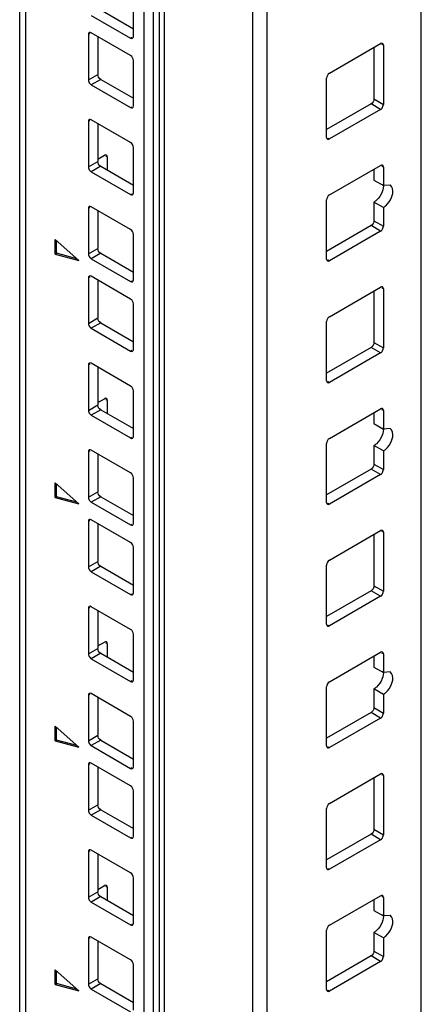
# Model space of a CAD drawing. Header units: millimetres. Extents: x 403 to 808, y 130 to 1563.
# Tile 9 of 14: x 405 to 465, y 1020 to 1167. Entities that reach past the tile are written whole.
import ezdxf

# ---------------------------------------------------------------- set-up
doc = ezdxf.new("R2010")
doc.units = ezdxf.units.MM
doc.header["$LTSCALE"] = 110.091572
doc.layers.add('00_COMPONENTS', color=7, linetype='CONTINUOUS')

msp = doc.modelspace()

# ---------------------------------------------------------------- linework, layer by layer
at = {"layer": '00_COMPONENTS', "color": 7, "linetype": 'Continuous'}
for p, q in [((464.85, 364.58), (464.85, 1560.55)), ((425.79, 348.15), (425.79, 1549.02)), ((426.49, 1549.19), (426.49, 348.32)), ((439.69, 348.32), (439.69, 1549.19)), ((441.81, 1549.7), (441.81, 348.82)), ((404.93, 337.02), (404.93, 1537.89)), ((405.81, 1536.67), (405.81, 335.8)), ((423.48, 328.04), (423.48, 1524.01)), ((424.9, 328.86), (424.9, 1524.83)), ((421.89, 1164.65), (421.89, 1171.43)), ((417.01, 1168.61), (421.89, 1165.79)), ((415.6, 1167.79), (421.47, 1164.4)), ((415.39, 1165.06), (415.17, 1164.93)), ((415.17, 1164.93), (415.17, 1158.16)), ((421.47, 1161.79), (415.6, 1165.18)), ((416.59, 1164.61), (416.59, 1158.97)), ((421.47, 1164.4), (421.68, 1164.53)), ((451.13, 1159.16), (458.77, 1163.57)), ((457.78, 1162.99), (457.78, 1155.32)), ((459.19, 1163.32), (458.98, 1163.44)), ((459.19, 1163.32), (459.19, 1154.5)), ((421.89, 1154.28), (421.89, 1161.06)), ((415.17, 1158.16), (416.59, 1158.97)), ((417.01, 1158.24), (415.6, 1157.42)), ((417.01, 1158.24), (421.89, 1155.42)), ((450.71, 1149.6), (450.71, 1158.42)), ((415.6, 1157.42), (421.47, 1154.03)), ((457.78, 1155.32), (459.19, 1154.5)), ((421.47, 1154.03), (421.68, 1154.16)), ((457.35, 1154.58), (450.71, 1150.75)), ((458.77, 1153.77), (451.13, 1149.36)), ((458.77, 1153.77), (457.35, 1154.58)), ((415.39, 1152.09), (415.17, 1151.97)), ((415.17, 1151.97), (415.17, 1145.19)), ((421.47, 1148.83), (415.6, 1152.22)), ((416.59, 1151.65), (416.59, 1146.01)), ((450.92, 1149.48), (451.13, 1149.36)), ((421.89, 1141.32), (421.89, 1148.09)), ((416.59, 1146.36), (417.58, 1146.93)), ((418, 1146.68), (417.79, 1146.81)), ((418, 1146.68), (418, 1144.71)), ((415.17, 1145.19), (416.59, 1146.01)), ((417.01, 1145.28), (415.6, 1144.46)), ((417.01, 1145.28), (421.89, 1142.46)), ((451.13, 1141.01), (458.77, 1145.42)), ((459.19, 1145.17), (458.98, 1145.3)), ((459.19, 1145.17), (459.19, 1142.4)), ((415.6, 1144.46), (421.47, 1141.07)), ((457.78, 1144.85), (457.78, 1143.21)), ((457.78, 1143.21), (459.19, 1142.4)), ((460.19, 1142.49), (459.19, 1142.4)), ((421.47, 1141.07), (421.68, 1141.19)), ((415.39, 1139.13), (415.17, 1139.01)), ((421.47, 1135.87), (415.6, 1139.25)), ((450.71, 1131.46), (450.71, 1140.28)), ((457.78, 1139.95), (457.78, 1137.17)), ((459.19, 1139.13), (457.78, 1139.95)), ((459.19, 1139.13), (459.19, 1136.36)), ((415.17, 1139.01), (415.17, 1132.23)), ((416.59, 1138.68), (416.59, 1133.05)), ((457.35, 1136.44), (450.71, 1132.6)), ((458.77, 1135.62), (457.35, 1136.44)), ((457.78, 1137.17), (459.19, 1136.36)), ((421.89, 1128.35), (421.89, 1135.13)), ((458.77, 1135.62), (451.13, 1131.21)), ((410.22, 1132.2), (410.22, 1134.39)), ((413.76, 1131.25), (410.22, 1134.39)), ((410.44, 1132.32), (410.44, 1134.2)), ((410.22, 1132.2), (410.44, 1132.32)), ((410.22, 1132.2), (413.76, 1131.25)), ((413.47, 1131.51), (410.44, 1132.32)), ((415.17, 1132.23), (416.59, 1133.05)), ((417.01, 1132.31), (415.6, 1131.5)), ((417.01, 1132.31), (421.89, 1129.5)), ((415.6, 1131.5), (421.47, 1128.11)), ((450.92, 1131.33), (451.13, 1131.21)), ((421.47, 1125.5), (415.6, 1128.89)), ((415.39, 1128.76), (415.17, 1128.64)), ((415.17, 1128.64), (415.17, 1121.86)), ((416.59, 1128.31), (416.59, 1122.68)), ((421.47, 1128.11), (421.68, 1128.23)), ((451.13, 1122.86), (458.77, 1127.27)), ((457.78, 1126.7), (457.78, 1119.03)), ((459.19, 1127.03), (458.98, 1127.15)), ((459.19, 1127.03), (459.19, 1118.21)), ((421.89, 1117.99), (421.89, 1124.76)), ((415.17, 1121.86), (416.59, 1122.68)), ((417.01, 1121.94), (415.6, 1121.13)), ((417.01, 1121.94), (421.89, 1119.13)), ((450.71, 1113.31), (450.71, 1122.13)), ((415.6, 1121.13), (421.47, 1117.74)), ((457.78, 1119.03), (459.19, 1118.21)), ((421.47, 1117.74), (421.68, 1117.86)), ((457.35, 1118.29), (450.71, 1114.45)), ((458.77, 1117.47), (451.13, 1113.07)), ((458.77, 1117.47), (457.35, 1118.29)), ((415.39, 1115.8), (415.17, 1115.68)), ((415.17, 1115.68), (415.17, 1108.9)), ((421.47, 1112.53), (415.6, 1115.92)), ((416.59, 1115.35), (416.59, 1109.72)), ((450.92, 1113.19), (451.13, 1113.07)), ((421.89, 1105.02), (421.89, 1111.8)), ((416.59, 1110.06), (417.58, 1110.64)), ((418, 1110.39), (417.79, 1110.51)), ((418, 1110.39), (418, 1108.41)), ((415.17, 1108.9), (416.59, 1109.72)), ((417.01, 1108.98), (415.6, 1108.17)), ((417.01, 1108.98), (421.89, 1106.17)), ((451.13, 1104.72), (458.77, 1109.13)), ((457.78, 1108.55), (457.78, 1106.92)), ((459.19, 1108.88), (458.98, 1109)), ((459.19, 1108.88), (459.19, 1106.1)), ((415.6, 1108.17), (421.47, 1104.78)), ((457.78, 1106.92), (459.19, 1106.1)), ((460.19, 1106.2), (459.19, 1106.1)), ((421.47, 1104.78), (421.68, 1104.9)), ((450.71, 1095.16), (450.71, 1103.98)), ((415.39, 1102.84), (415.17, 1102.72)), ((415.17, 1102.72), (415.17, 1095.94)), ((421.47, 1099.57), (415.6, 1102.96)), ((457.78, 1103.65), (457.78, 1100.88)), ((459.19, 1102.84), (457.78, 1103.65)), ((459.19, 1102.84), (459.19, 1100.06)), ((416.59, 1102.39), (416.59, 1096.76)), ((457.35, 1100.14), (450.71, 1096.31)), ((458.77, 1099.33), (457.35, 1100.14)), ((457.78, 1100.88), (459.19, 1100.06)), ((410.22, 1095.91), (410.22, 1098.09)), ((413.76, 1094.96), (410.22, 1098.09)), ((421.89, 1092.06), (421.89, 1098.84)), ((458.77, 1099.33), (451.13, 1094.92)), ((410.44, 1096.03), (410.44, 1097.91)), ((415.17, 1095.94), (416.59, 1096.76)), ((410.22, 1095.91), (410.44, 1096.03)), ((410.22, 1095.91), (413.76, 1094.96)), ((413.47, 1095.22), (410.44, 1096.03)), ((417.01, 1096.02), (415.6, 1095.2)), ((415.6, 1095.2), (421.47, 1091.82)), ((417.01, 1096.02), (421.89, 1093.2)), ((450.92, 1095.04), (451.13, 1094.92)), ((415.39, 1092.47), (415.17, 1092.35)), ((415.17, 1092.35), (415.17, 1085.57)), ((421.47, 1089.2), (415.6, 1092.59)), ((416.59, 1092.02), (416.59, 1086.39)), ((421.47, 1091.82), (421.68, 1091.94)), ((451.13, 1086.57), (458.77, 1090.98)), ((459.19, 1090.73), (458.98, 1090.86)), ((459.19, 1090.73), (459.19, 1081.92)), ((457.78, 1090.41), (457.78, 1082.73)), ((421.89, 1081.69), (421.89, 1088.47)), ((415.17, 1085.57), (416.59, 1086.39)), ((417.01, 1085.65), (415.6, 1084.83)), ((415.6, 1084.83), (421.47, 1081.45)), ((417.01, 1085.65), (421.89, 1082.83)), ((450.71, 1077.02), (450.71, 1085.83)), ((457.35, 1082), (450.71, 1078.16)), ((458.77, 1081.18), (457.35, 1082)), ((457.78, 1082.73), (459.19, 1081.92)), ((421.47, 1081.45), (421.68, 1081.57)), ((458.77, 1081.18), (451.13, 1076.77)), ((415.39, 1079.51), (415.17, 1079.38)), ((415.17, 1079.38), (415.17, 1072.61)), ((421.47, 1076.24), (415.6, 1079.63)), ((416.59, 1079.06), (416.59, 1073.42)), ((450.92, 1076.89), (451.13, 1076.77)), ((421.89, 1068.73), (421.89, 1075.51)), ((415.17, 1072.61), (416.59, 1073.42)), ((416.59, 1073.77), (417.58, 1074.34)), ((418, 1074.1), (417.79, 1074.22)), ((418, 1074.1), (418, 1072.12)), ((417.01, 1072.69), (415.6, 1071.87)), ((415.6, 1071.87), (421.47, 1068.48)), ((417.01, 1072.69), (421.89, 1069.87)), ((451.13, 1068.42), (458.77, 1072.83)), ((457.78, 1072.26), (457.78, 1070.63)), ((459.19, 1072.59), (458.98, 1072.71)), ((459.19, 1072.59), (459.19, 1069.81)), ((457.78, 1070.63), (459.19, 1069.81)), ((460.19, 1069.91), (459.19, 1069.81)), ((421.47, 1068.48), (421.68, 1068.61)), ((450.71, 1058.87), (450.71, 1067.69)), ((457.78, 1067.36), (457.78, 1064.59)), ((459.19, 1066.54), (457.78, 1067.36)), ((415.39, 1066.55), (415.17, 1066.42)), ((415.17, 1066.42), (415.17, 1059.65)), ((421.47, 1063.28), (415.6, 1066.67)), ((416.59, 1066.1), (416.59, 1060.46)), ((459.19, 1066.54), (459.19, 1063.77)), ((457.78, 1064.59), (459.19, 1063.77)), ((457.35, 1063.85), (450.71, 1060.01)), ((458.77, 1063.03), (451.13, 1058.62)), ((458.77, 1063.03), (457.35, 1063.85)), ((410.22, 1059.61), (410.22, 1061.8)), ((413.76, 1058.67), (410.22, 1061.8)), ((410.44, 1059.74), (410.44, 1061.61)), ((421.89, 1055.77), (421.89, 1062.54)), ((415.17, 1059.65), (416.59, 1060.46)), ((410.22, 1059.61), (410.44, 1059.74)), ((410.22, 1059.61), (413.76, 1058.67)), ((413.47, 1058.92), (410.44, 1059.74)), ((417.01, 1059.73), (415.6, 1058.91)), ((415.6, 1058.91), (421.47, 1055.52)), ((417.01, 1059.73), (421.89, 1056.91)), ((450.92, 1058.75), (451.13, 1058.62)), ((415.39, 1056.18), (415.17, 1056.05)), ((415.17, 1056.05), (415.17, 1049.28)), ((421.47, 1052.91), (415.6, 1056.3)), ((416.59, 1055.73), (416.59, 1050.09)), ((421.47, 1055.52), (421.68, 1055.65)), ((451.13, 1050.28), (458.77, 1054.69)), ((457.78, 1054.11), (457.78, 1046.44)), ((459.19, 1054.44), (458.98, 1054.56)), ((459.19, 1054.44), (459.19, 1045.62)), ((421.89, 1045.4), (421.89, 1052.17)), ((415.17, 1049.28), (416.59, 1050.09)), ((417.01, 1049.36), (415.6, 1048.54)), ((415.6, 1048.54), (421.47, 1045.15)), ((417.01, 1049.36), (421.89, 1046.54)), ((450.71, 1040.72), (450.71, 1049.54)), ((421.47, 1045.15), (421.68, 1045.28)), ((457.35, 1045.7), (450.71, 1041.87)), ((458.77, 1044.89), (457.35, 1045.7)), ((457.78, 1046.44), (459.19, 1045.62)), ((458.77, 1044.89), (451.13, 1040.48)), ((415.39, 1043.21), (415.17, 1043.09)), ((415.17, 1043.09), (415.17, 1036.31)), ((421.47, 1039.95), (415.6, 1043.34)), ((416.59, 1042.76), (416.59, 1037.13)), ((450.92, 1040.6), (451.13, 1040.48)), ((416.59, 1037.48), (417.58, 1038.05)), ((418, 1037.8), (417.79, 1037.93)), ((418, 1037.8), (418, 1035.82)), ((421.89, 1032.44), (421.89, 1039.21)), ((415.17, 1036.31), (416.59, 1037.13)), ((417.01, 1036.4), (415.6, 1035.58)), ((417.01, 1036.4), (421.89, 1033.58)), ((451.13, 1032.13), (458.77, 1036.54)), ((459.19, 1036.29), (458.98, 1036.42)), ((415.6, 1035.58), (421.47, 1032.19)), ((457.78, 1035.97), (457.78, 1034.33)), ((459.19, 1036.29), (459.19, 1033.52)), ((457.78, 1034.33), (459.19, 1033.52)), ((460.19, 1033.61), (459.19, 1033.52)), ((421.47, 1032.19), (421.68, 1032.31)), ((450.71, 1022.58), (450.71, 1031.39)), ((457.78, 1031.07), (457.78, 1028.29)), ((459.19, 1030.25), (457.78, 1031.07)), ((415.39, 1030.25), (415.17, 1030.13)), ((415.17, 1030.13), (415.17, 1023.35)), ((421.47, 1026.99), (415.6, 1030.37)), ((416.59, 1029.8), (416.59, 1024.17)), ((459.19, 1030.25), (459.19, 1027.48)), ((457.35, 1027.56), (450.71, 1023.72)), ((458.77, 1026.74), (457.35, 1027.56)), ((457.78, 1028.29), (459.19, 1027.48)), ((421.89, 1019.47), (421.89, 1026.25)), ((458.77, 1026.74), (451.13, 1022.33)), ((410.22, 1023.32), (410.22, 1025.51)), ((413.76, 1022.37), (410.22, 1025.51)), ((410.44, 1023.44), (410.44, 1025.32)), ((410.22, 1023.32), (410.44, 1023.44)), ((410.22, 1023.32), (413.76, 1022.37)), ((413.47, 1022.63), (410.44, 1023.44)), ((415.17, 1023.35), (416.59, 1024.17)), ((417.01, 1023.43), (415.6, 1022.62)), ((417.01, 1023.43), (421.89, 1020.62)), ((415.6, 1022.62), (421.47, 1019.23)), ((450.92, 1022.45), (451.13, 1022.33))]:
    msp.add_line(p, q, dxfattribs=at)
for points in [[(415.3, 1165.21), (415.21, 1165.16), (415.17, 1165.03), (415.17, 1164.93)], [(415.6, 1165.18), (415.51, 1165.23), (415.39, 1165.26), (415.3, 1165.21)], [(421.47, 1164.4), (421.55, 1164.35), (421.68, 1164.32), (421.77, 1164.37)], [(421.77, 1164.37), (421.85, 1164.42), (421.89, 1164.55), (421.89, 1164.65)], [(459.07, 1163.6), (458.98, 1163.65), (458.85, 1163.62), (458.77, 1163.57)], [(459.19, 1163.32), (459.19, 1163.42), (459.15, 1163.55), (459.07, 1163.6)], [(421.89, 1161.06), (421.89, 1161.34), (421.71, 1161.65), (421.47, 1161.79)], [(417.01, 1158.24), (416.77, 1158.38), (416.59, 1158.69), (416.59, 1158.97)], [(451.13, 1159.16), (450.89, 1159.02), (450.71, 1158.7), (450.71, 1158.42)], [(415.17, 1158.16), (415.17, 1157.97), (415.26, 1157.77), (415.38, 1157.62)], [(415.38, 1157.62), (415.44, 1157.54), (415.51, 1157.47), (415.6, 1157.42)], [(457.78, 1155.32), (457.78, 1155.04), (457.6, 1154.73), (457.35, 1154.58)], [(421.47, 1154.03), (421.55, 1153.98), (421.68, 1153.95), (421.77, 1154)], [(421.77, 1154), (421.85, 1154.05), (421.89, 1154.18), (421.89, 1154.28)], [(458.77, 1153.77), (458.93, 1153.86), (459.06, 1154.03), (459.13, 1154.21)], [(459.13, 1154.21), (459.17, 1154.3), (459.19, 1154.4), (459.19, 1154.5)], [(415.3, 1152.25), (415.21, 1152.2), (415.17, 1152.07), (415.17, 1151.97)], [(415.6, 1152.22), (415.51, 1152.27), (415.39, 1152.3), (415.3, 1152.25)], [(450.71, 1149.6), (450.71, 1149.5), (450.74, 1149.38), (450.83, 1149.33)], [(421.89, 1148.09), (421.89, 1148.38), (421.71, 1148.69), (421.47, 1148.83)], [(450.83, 1149.33), (450.92, 1149.28), (451.04, 1149.31), (451.13, 1149.36)], [(417.88, 1146.96), (417.79, 1147.01), (417.67, 1146.98), (417.58, 1146.93)], [(418, 1146.68), (418, 1146.79), (417.97, 1146.91), (417.88, 1146.96)], [(415.17, 1145.19), (415.17, 1145.01), (415.26, 1144.81), (415.38, 1144.66)], [(417.01, 1145.28), (416.77, 1145.42), (416.59, 1145.73), (416.59, 1146.01)], [(459.07, 1145.45), (458.98, 1145.5), (458.85, 1145.47), (458.77, 1145.42)], [(459.19, 1145.17), (459.19, 1145.27), (459.15, 1145.4), (459.07, 1145.45)], [(415.38, 1144.66), (415.44, 1144.58), (415.51, 1144.51), (415.6, 1144.46)], [(459.17, 1142.64), (459.23, 1142.25), (459.15, 1141.85), (459.01, 1141.48)], [(421.47, 1141.07), (421.55, 1141.02), (421.68, 1140.99), (421.77, 1141.04)], [(421.77, 1141.04), (421.85, 1141.09), (421.89, 1141.22), (421.89, 1141.32)], [(451.13, 1141.01), (450.89, 1140.87), (450.71, 1140.56), (450.71, 1140.28)], [(415.3, 1139.28), (415.21, 1139.23), (415.17, 1139.11), (415.17, 1139.01)], [(415.6, 1139.25), (415.51, 1139.31), (415.39, 1139.33), (415.3, 1139.28)], [(457.78, 1137.17), (457.78, 1136.89), (457.6, 1136.58), (457.35, 1136.44)], [(459.13, 1136.06), (459.17, 1136.15), (459.19, 1136.26), (459.19, 1136.36)], [(421.89, 1135.13), (421.89, 1135.41), (421.71, 1135.72), (421.47, 1135.87)], [(458.77, 1135.62), (458.93, 1135.72), (459.06, 1135.89), (459.13, 1136.06)], [(415.17, 1132.23), (415.17, 1132.04), (415.26, 1131.85), (415.38, 1131.7)], [(417.01, 1132.31), (416.77, 1132.46), (416.59, 1132.77), (416.59, 1133.05)], [(415.38, 1131.7), (415.44, 1131.62), (415.51, 1131.55), (415.6, 1131.5)], [(450.71, 1131.46), (450.71, 1131.36), (450.74, 1131.23), (450.83, 1131.18)], [(450.83, 1131.18), (450.92, 1131.13), (451.04, 1131.16), (451.13, 1131.21)], [(415.3, 1128.92), (415.21, 1128.86), (415.17, 1128.74), (415.17, 1128.64)], [(415.6, 1128.89), (415.51, 1128.94), (415.39, 1128.97), (415.3, 1128.92)], [(421.47, 1128.11), (421.55, 1128.06), (421.68, 1128.03), (421.77, 1128.08)], [(421.77, 1128.08), (421.85, 1128.13), (421.89, 1128.25), (421.89, 1128.35)], [(459.07, 1127.3), (458.98, 1127.35), (458.85, 1127.32), (458.77, 1127.27)], [(459.19, 1127.03), (459.19, 1127.13), (459.15, 1127.25), (459.07, 1127.3)], [(421.89, 1124.76), (421.89, 1125.04), (421.71, 1125.36), (421.47, 1125.5)], [(415.17, 1121.86), (415.17, 1121.67), (415.26, 1121.48), (415.38, 1121.33)], [(417.01, 1121.94), (416.77, 1122.09), (416.59, 1122.4), (416.59, 1122.68)], [(451.13, 1122.86), (450.89, 1122.72), (450.71, 1122.41), (450.71, 1122.13)], [(415.38, 1121.33), (415.44, 1121.25), (415.51, 1121.18), (415.6, 1121.13)], [(457.78, 1119.03), (457.78, 1118.74), (457.6, 1118.43), (457.35, 1118.29)], [(421.47, 1117.74), (421.55, 1117.69), (421.68, 1117.66), (421.77, 1117.71)], [(421.77, 1117.71), (421.85, 1117.76), (421.89, 1117.88), (421.89, 1117.99)], [(458.77, 1117.47), (458.93, 1117.57), (459.06, 1117.74), (459.13, 1117.91)], [(459.13, 1117.91), (459.17, 1118.01), (459.19, 1118.11), (459.19, 1118.21)], [(415.3, 1115.95), (415.21, 1115.9), (415.17, 1115.78), (415.17, 1115.68)], [(415.6, 1115.92), (415.51, 1115.97), (415.39, 1116), (415.3, 1115.95)], [(450.71, 1113.31), (450.71, 1113.21), (450.74, 1113.09), (450.83, 1113.04)], [(450.83, 1113.04), (450.92, 1112.99), (451.04, 1113.01), (451.13, 1113.07)], [(421.89, 1111.8), (421.89, 1112.08), (421.71, 1112.39), (421.47, 1112.53)], [(417.88, 1110.67), (417.79, 1110.72), (417.67, 1110.69), (417.58, 1110.64)], [(418, 1110.39), (418, 1110.49), (417.97, 1110.62), (417.88, 1110.67)], [(415.17, 1108.9), (415.17, 1108.71), (415.26, 1108.52), (415.38, 1108.37)], [(415.38, 1108.37), (415.44, 1108.29), (415.51, 1108.22), (415.6, 1108.17)], [(417.01, 1108.98), (416.77, 1109.12), (416.59, 1109.43), (416.59, 1109.72)], [(459.07, 1109.16), (458.98, 1109.21), (458.85, 1109.18), (458.77, 1109.13)], [(459.19, 1108.88), (459.19, 1108.98), (459.15, 1109.1), (459.07, 1109.16)], [(459.17, 1106.34), (459.23, 1105.96), (459.15, 1105.55), (459.01, 1105.19)], [(421.47, 1104.78), (421.55, 1104.73), (421.68, 1104.7), (421.77, 1104.75)], [(421.77, 1104.75), (421.85, 1104.8), (421.89, 1104.92), (421.89, 1105.02)], [(451.13, 1104.72), (450.89, 1104.57), (450.71, 1104.26), (450.71, 1103.98)], [(415.3, 1102.99), (415.21, 1102.94), (415.17, 1102.82), (415.17, 1102.72)], [(415.6, 1102.96), (415.51, 1103.01), (415.39, 1103.04), (415.3, 1102.99)], [(421.89, 1098.84), (421.89, 1099.12), (421.71, 1099.43), (421.47, 1099.57)], [(457.78, 1100.88), (457.78, 1100.6), (457.6, 1100.29), (457.35, 1100.14)], [(458.77, 1099.33), (458.93, 1099.42), (459.06, 1099.59), (459.13, 1099.77)], [(459.13, 1099.77), (459.17, 1099.86), (459.19, 1099.96), (459.19, 1100.06)], [(417.01, 1096.02), (416.77, 1096.16), (416.59, 1096.47), (416.59, 1096.76)], [(415.17, 1095.94), (415.17, 1095.75), (415.26, 1095.56), (415.38, 1095.41)], [(415.38, 1095.41), (415.44, 1095.33), (415.51, 1095.25), (415.6, 1095.2)], [(450.71, 1095.16), (450.71, 1095.06), (450.74, 1094.94), (450.83, 1094.89)], [(450.83, 1094.89), (450.92, 1094.84), (451.04, 1094.87), (451.13, 1094.92)], [(415.3, 1092.62), (415.21, 1092.57), (415.17, 1092.45), (415.17, 1092.35)], [(415.6, 1092.59), (415.51, 1092.64), (415.39, 1092.67), (415.3, 1092.62)], [(421.47, 1091.82), (421.55, 1091.77), (421.68, 1091.74), (421.77, 1091.79)], [(421.77, 1091.79), (421.85, 1091.84), (421.89, 1091.96), (421.89, 1092.06)], [(459.07, 1091.01), (458.98, 1091.06), (458.85, 1091.03), (458.77, 1090.98)], [(459.19, 1090.73), (459.19, 1090.83), (459.15, 1090.96), (459.07, 1091.01)], [(421.89, 1088.47), (421.89, 1088.75), (421.71, 1089.06), (421.47, 1089.2)], [(417.01, 1085.65), (416.77, 1085.79), (416.59, 1086.1), (416.59, 1086.39)], [(451.13, 1086.57), (450.89, 1086.43), (450.71, 1086.12), (450.71, 1085.83)], [(415.17, 1085.57), (415.17, 1085.38), (415.26, 1085.19), (415.38, 1085.04)], [(415.38, 1085.04), (415.44, 1084.96), (415.51, 1084.89), (415.6, 1084.83)], [(457.78, 1082.73), (457.78, 1082.45), (457.6, 1082.14), (457.35, 1082)], [(459.13, 1081.62), (459.17, 1081.71), (459.19, 1081.81), (459.19, 1081.92)], [(421.47, 1081.45), (421.55, 1081.4), (421.68, 1081.37), (421.77, 1081.42)], [(421.77, 1081.42), (421.85, 1081.47), (421.89, 1081.59), (421.89, 1081.69)], [(458.77, 1081.18), (458.93, 1081.28), (459.06, 1081.45), (459.13, 1081.62)], [(415.3, 1079.66), (415.21, 1079.61), (415.17, 1079.49), (415.17, 1079.38)], [(415.6, 1079.63), (415.51, 1079.68), (415.39, 1079.71), (415.3, 1079.66)], [(421.89, 1075.51), (421.89, 1075.79), (421.71, 1076.1), (421.47, 1076.24)], [(450.71, 1077.02), (450.71, 1076.92), (450.74, 1076.79), (450.83, 1076.74)], [(450.83, 1076.74), (450.92, 1076.69), (451.04, 1076.72), (451.13, 1076.77)], [(417.01, 1072.69), (416.77, 1072.83), (416.59, 1073.14), (416.59, 1073.42)], [(417.88, 1074.37), (417.79, 1074.42), (417.67, 1074.39), (417.58, 1074.34)], [(418, 1074.1), (418, 1074.2), (417.97, 1074.32), (417.88, 1074.37)], [(415.17, 1072.61), (415.17, 1072.42), (415.26, 1072.23), (415.38, 1072.08)], [(415.38, 1072.08), (415.44, 1072), (415.51, 1071.92), (415.6, 1071.87)], [(459.07, 1072.86), (458.98, 1072.91), (458.85, 1072.88), (458.77, 1072.83)], [(459.19, 1072.59), (459.19, 1072.69), (459.15, 1072.81), (459.07, 1072.86)], [(421.77, 1068.45), (421.85, 1068.51), (421.89, 1068.63), (421.89, 1068.73)], [(459.17, 1070.05), (459.23, 1069.67), (459.15, 1069.26), (459.01, 1068.9)], [(421.47, 1068.48), (421.55, 1068.43), (421.68, 1068.4), (421.77, 1068.45)], [(451.13, 1068.42), (450.89, 1068.28), (450.71, 1067.97), (450.71, 1067.69)], [(415.3, 1066.7), (415.21, 1066.65), (415.17, 1066.52), (415.17, 1066.42)], [(415.6, 1066.67), (415.51, 1066.72), (415.39, 1066.75), (415.3, 1066.7)], [(457.78, 1064.59), (457.78, 1064.3), (457.6, 1063.99), (457.35, 1063.85)], [(421.89, 1062.54), (421.89, 1062.83), (421.71, 1063.14), (421.47, 1063.28)], [(458.77, 1063.03), (458.93, 1063.13), (459.06, 1063.3), (459.13, 1063.47)], [(459.13, 1063.47), (459.17, 1063.57), (459.19, 1063.67), (459.19, 1063.77)], [(417.01, 1059.73), (416.77, 1059.87), (416.59, 1060.18), (416.59, 1060.46)], [(415.17, 1059.65), (415.17, 1059.46), (415.26, 1059.26), (415.38, 1059.11)], [(415.38, 1059.11), (415.44, 1059.03), (415.51, 1058.96), (415.6, 1058.91)], [(450.71, 1058.87), (450.71, 1058.77), (450.74, 1058.65), (450.83, 1058.59)], [(450.83, 1058.59), (450.92, 1058.54), (451.04, 1058.57), (451.13, 1058.62)], [(415.3, 1056.33), (415.21, 1056.28), (415.17, 1056.15), (415.17, 1056.05)], [(415.6, 1056.3), (415.51, 1056.35), (415.39, 1056.38), (415.3, 1056.33)], [(421.47, 1055.52), (421.55, 1055.47), (421.68, 1055.44), (421.77, 1055.49)], [(421.77, 1055.49), (421.85, 1055.54), (421.89, 1055.67), (421.89, 1055.77)], [(459.07, 1054.71), (458.98, 1054.77), (458.85, 1054.74), (458.77, 1054.69)], [(459.19, 1054.44), (459.19, 1054.54), (459.15, 1054.66), (459.07, 1054.71)], [(421.89, 1052.17), (421.89, 1052.46), (421.71, 1052.77), (421.47, 1052.91)], [(417.01, 1049.36), (416.77, 1049.5), (416.59, 1049.81), (416.59, 1050.09)], [(451.13, 1050.28), (450.89, 1050.13), (450.71, 1049.82), (450.71, 1049.54)], [(415.17, 1049.28), (415.17, 1049.09), (415.26, 1048.89), (415.38, 1048.74)], [(415.38, 1048.74), (415.44, 1048.66), (415.51, 1048.59), (415.6, 1048.54)], [(421.47, 1045.15), (421.55, 1045.1), (421.68, 1045.07), (421.77, 1045.12)], [(421.77, 1045.12), (421.85, 1045.17), (421.89, 1045.3), (421.89, 1045.4)], [(457.78, 1046.44), (457.78, 1046.16), (457.6, 1045.84), (457.35, 1045.7)], [(458.77, 1044.89), (458.93, 1044.98), (459.06, 1045.15), (459.13, 1045.33)], [(459.13, 1045.33), (459.17, 1045.42), (459.19, 1045.52), (459.19, 1045.62)], [(415.3, 1043.37), (415.21, 1043.32), (415.17, 1043.19), (415.17, 1043.09)], [(415.6, 1043.34), (415.51, 1043.39), (415.39, 1043.42), (415.3, 1043.37)], [(421.89, 1039.21), (421.89, 1039.5), (421.71, 1039.81), (421.47, 1039.95)], [(450.71, 1040.72), (450.71, 1040.62), (450.74, 1040.5), (450.83, 1040.45)], [(450.83, 1040.45), (450.92, 1040.4), (451.04, 1040.43), (451.13, 1040.48)], [(417.88, 1038.08), (417.79, 1038.13), (417.67, 1038.1), (417.58, 1038.05)], [(418, 1037.8), (418, 1037.9), (417.97, 1038.03), (417.88, 1038.08)], [(417.01, 1036.4), (416.77, 1036.54), (416.59, 1036.85), (416.59, 1037.13)], [(459.07, 1036.57), (458.98, 1036.62), (458.85, 1036.59), (458.77, 1036.54)], [(459.19, 1036.29), (459.19, 1036.39), (459.15, 1036.52), (459.07, 1036.57)], [(415.17, 1036.31), (415.17, 1036.12), (415.26, 1035.93), (415.38, 1035.78)], [(415.38, 1035.78), (415.44, 1035.7), (415.51, 1035.63), (415.6, 1035.58)], [(459.17, 1033.76), (459.23, 1033.37), (459.15, 1032.97), (459.01, 1032.6)], [(421.47, 1032.19), (421.55, 1032.14), (421.68, 1032.11), (421.77, 1032.16)], [(421.77, 1032.16), (421.85, 1032.21), (421.89, 1032.34), (421.89, 1032.44)], [(451.13, 1032.13), (450.89, 1031.99), (450.71, 1031.68), (450.71, 1031.39)], [(415.3, 1030.4), (415.21, 1030.35), (415.17, 1030.23), (415.17, 1030.13)], [(415.6, 1030.37), (415.51, 1030.42), (415.39, 1030.45), (415.3, 1030.4)], [(457.78, 1028.29), (457.78, 1028.01), (457.6, 1027.7), (457.35, 1027.56)], [(421.89, 1026.25), (421.89, 1026.53), (421.71, 1026.84), (421.47, 1026.99)], [(458.77, 1026.74), (458.93, 1026.84), (459.06, 1027), (459.13, 1027.18)], [(459.13, 1027.18), (459.17, 1027.27), (459.19, 1027.37), (459.19, 1027.48)], [(415.17, 1023.35), (415.17, 1023.16), (415.26, 1022.97), (415.38, 1022.82)], [(417.01, 1023.43), (416.77, 1023.58), (416.59, 1023.89), (416.59, 1024.17)], [(415.38, 1022.82), (415.44, 1022.74), (415.51, 1022.67), (415.6, 1022.62)], [(450.71, 1022.58), (450.71, 1022.48), (450.74, 1022.35), (450.83, 1022.3)], [(450.83, 1022.3), (450.92, 1022.25), (451.04, 1022.28), (451.13, 1022.33)]]:
    msp.add_open_spline(points, degree=3, dxfattribs=at)
for points, knots in [([(460.41, 1140.65), (460.49, 1140.84), (460.67, 1141.43), (460.57, 1142.28), (460.19, 1142.5)], [0, 0, 0, 0, 0.319225, 1, 1, 1, 1]), ([(459.01, 1141.48), (458.82, 1141.01), (458.44, 1140.42), (457.91, 1140.02), (457.78, 1139.95)], [0, 0, 0, 0, 0.771207, 1, 1, 1, 1]), ([(459.19, 1139.13), (459.32, 1139.21), (459.85, 1139.6), (460.23, 1140.18), (460.41, 1140.65)], [0, 0, 0, 0, 0.228749, 1, 1, 1, 1]), ([(460.41, 1104.36), (460.49, 1104.55), (460.67, 1105.14), (460.57, 1105.98), (460.19, 1106.2)], [0, 0, 0, 0, 0.319225, 1, 1, 1, 1]), ([(459.01, 1105.19), (458.82, 1104.71), (458.44, 1104.13), (457.91, 1103.73), (457.78, 1103.65)], [0, 0, 0, 0, 0.771207, 1, 1, 1, 1]), ([(459.19, 1102.84), (459.32, 1102.91), (459.85, 1103.31), (460.23, 1103.89), (460.41, 1104.36)], [0, 0, 0, 0, 0.228749, 1, 1, 1, 1]), ([(459.01, 1068.9), (458.82, 1068.42), (458.44, 1067.84), (457.91, 1067.44), (457.78, 1067.36)], [0, 0, 0, 0, 0.771207, 1, 1, 1, 1]), ([(460.41, 1068.07), (460.49, 1068.26), (460.67, 1068.84), (460.57, 1069.69), (460.19, 1069.91)], [0, 0, 0, 0, 0.319225, 1, 1, 1, 1]), ([(459.19, 1066.54), (459.32, 1066.62), (459.85, 1067.02), (460.23, 1067.59), (460.41, 1068.07)], [0, 0, 0, 0, 0.228749, 1, 1, 1, 1]), ([(460.41, 1031.77), (460.49, 1031.96), (460.67, 1032.55), (460.57, 1033.4), (460.19, 1033.62)], [0, 0, 0, 0, 0.319225, 1, 1, 1, 1]), ([(459.01, 1032.6), (458.82, 1032.13), (458.44, 1031.54), (457.91, 1031.14), (457.78, 1031.07)], [0, 0, 0, 0, 0.771207, 1, 1, 1, 1]), ([(459.19, 1030.25), (459.32, 1030.33), (459.85, 1030.72), (460.23, 1031.3), (460.41, 1031.77)], [0, 0, 0, 0, 0.228749, 1, 1, 1, 1])]:
    msp.add_open_spline(points, degree=3, knots=knots, dxfattribs=at)

doc.saveas('drawing.dxf')
